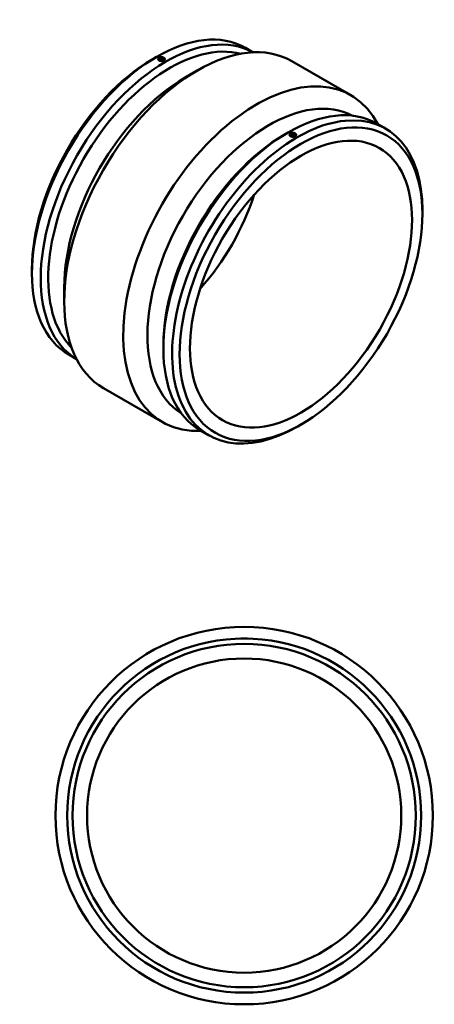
# Model space of a CAD drawing. Header units: millimetres. Extents: x -800 to 1897, y -2124 to 2546.
# Tile 5 of 5: x 960 to 1897, y 320 to 2546. Entities that reach past the tile are written whole.
import ezdxf

# ---------------------------------------------------------------- set-up
doc = ezdxf.new("R2010")
doc.units = ezdxf.units.MM
doc.layers.add('Visible (ANSI)', color=7, linetype='Continuous', lineweight=50)

msp = doc.modelspace()

# ---------------------------------------------------------------- linework, layer by layer
at = {"layer": 'Visible (ANSI)'}
for p, q in [((1470.294, 2481.876), (1487.795, 2471.798)), ((1261.135, 2456.724), (1269.587, 2461.629)), ((1273.052, 2456.577), (1273.052, 2456.548)), ((1278.552, 2453.938), (1278.552, 2454.124)), ((1282.552, 2453.938), (1282.552, 2454.124)), ((1288.052, 2456.577), (1288.052, 2456.548)), ((1575.159, 2452.068), (1708.661, 2375.189)), ((1334.037, 2414.742), (1361.156, 2430.48)), ((1767.335, 2310.821), (1787.078, 2299.452)), ((1558.176, 2285.669), (1566.629, 2290.574)), ((1570.094, 2285.493), (1570.094, 2285.522)), ((1575.594, 2283.07), (1575.594, 2282.883)), ((1579.594, 2283.07), (1579.594, 2282.883)), ((1585.094, 2285.493), (1585.094, 2285.522)), ((1870.308, 2105.925), (1870.308, 2115.697)), ((987.838, 1982.137), (987.838, 1972.364)), ((1060.741, 1940.155), (1060.741, 1908.801)), ((1284.88, 1811.082), (1284.88, 1801.31)), ((1071.068, 1788.609), (1088.569, 1778.531)), ((1149.485, 1712.872), (1282.987, 1635.994)), ((1597.011, 1631.338), (1588.559, 1626.432)), ((1368.11, 1617.554), (1387.852, 1606.186)), ((1459.964, 1146.927), (1467.464, 1146.927)), ((1459.964, 1146.927), (1459.964, 1146.857)), ((1467.464, 1146.927), (1474.964, 1146.927)), ((1474.964, 1146.927), (1474.964, 1146.857))]:
    msp.add_line(p, q, dxfattribs=at)
for radius in [426.5, 400, 388, 355]:
    msp.add_circle((1467.464, 746.927), radius, dxfattribs=at)
for centre, major_axis, ratio, start_param, end_param in [((1270.681, 2135.243), (199.613, 346.633), 0.57809312, 0, 3.14159265), ((1290.423, 2123.874), (199.613, 346.633), 0.57809312, 0.01135986, 3.13023279), ((1362.322, 2082.47), (212.837, 369.598), 0.57809312, 0, 3.14159265), ((1298.909, 2118.987), (193.624, 336.234), 0.57809312, 0.15676021, 2.98483244), ((1262.196, 2140.129), (-193.624, -336.234), 0.57809312, 3.92892453, 5.49585344), ((1280.552, 2456.577), (-7.5, 0), 0.5758617, 5.49778714, 8.6393798), ((1280.552, 2456.577), (7.5, 0), 0.5758617, 5.49778714, 8.6393798), ((1280.552, 2454.124), (-2, 0), 0.5758617, 2.97290348, 6.45187448), ((1335.098, 2098.147), (-193.624, -336.234), 0.57809312, 3.92892453, 5.49585344), ((1495.824, 2005.591), (212.837, 369.598), 0.57809312, 5.92881839, 9.77914488), ((1523.047, 1989.914), (193.624, 336.234), 0.57809312, 0.02172555, 3.11986711), ((1567.722, 1964.188), (199.613, 346.633), 0.57809312, 0, 3.14159265), ((1587.465, 1952.819), (199.613, 346.633), 0.57809312, 5.49585344, 10.21210983), ((1559.237, 1969.074), (-193.624, -336.234), 0.57809312, 3.92892453, 5.49585344), ((1577.594, 2285.522), (-7.5, 0), 0.5758617, 5.49778714, 8.6393798), ((1577.594, 2285.522), (7.5, 0), 0.5758617, 5.49778714, 8.6393798), ((1577.594, 2283.07), (-2, 0), 0.5758617, 2.97290348, 6.45187448), ((1262.196, 2140.129), (177.156, 307.637), 0.57809312, 4.35939108, 5.06538688)]:
    msp.add_ellipse(centre, major_axis=major_axis, ratio=ratio, start_param=start_param, end_param=end_param, dxfattribs=at)
for centre, major_axis, ratio in [((1280.552, 2456.577), (-5, 0), 0.5758617), ((1595.95, 1947.933), (-193.624, -336.234), 0.57809312), ((1595.95, 1947.933), (-177.156, -307.637), 0.57809312), ((1577.594, 2285.522), (-5, 0), 0.5758617)]:
    msp.add_ellipse(centre, major_axis=major_axis, ratio=ratio, dxfattribs=at)
for points, knots in [([(1285.856, 2453.523), (1285.19, 2453.14), (1284.346, 2452.804), (1282.498, 2452.353), (1281.494, 2452.237), (1279.611, 2452.222), (1278.606, 2452.323), (1276.758, 2452.753), (1275.915, 2453.082), (1274.583, 2453.849), (1274.006, 2454.338), (1273.24, 2455.413), (1273.052, 2455.999), (1273.052, 2456.548)], [1.13008849, 1.13008849, 1.13008849, 1.13008849, 1.41261061, 1.41261061, 1.69513273, 1.69513273, 1.97765485, 1.97765485, 2.26017698, 2.26017698, 2.5426991, 2.5426991, 2.82522122, 2.82522122, 2.82522122, 2.82522122]), ([(1288.052, 2456.548), (1288.052, 2456.013), (1287.864, 2455.442), (1287.099, 2454.389), (1286.521, 2453.906), (1285.856, 2453.523)], [0.565044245, 0.565044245, 0.565044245, 0.565044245, 0.847566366, 0.847566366, 1.130088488, 1.130088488, 1.130088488, 1.130088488]), ([(1582.897, 2282.468), (1582.231, 2282.085), (1581.388, 2281.749), (1579.54, 2281.298), (1578.535, 2281.182), (1576.652, 2281.167), (1575.647, 2281.268), (1573.8, 2281.698), (1572.956, 2282.027), (1572.29, 2282.411), (1571.624, 2282.794), (1571.047, 2283.283), (1570.282, 2284.358), (1570.094, 2284.944), (1570.094, 2285.493)], [-1.13008849, -1.13008849, -1.13008849, -1.13008849, -0.84756637, -0.84756637, -0.56504425, -0.56504425, -0.28252212, -0.28252212, 0, 0, 0, 0.28252212, 0.28252212, 0.56504425, 0.56504425, 0.56504425, 0.56504425]), ([(1585.094, 2285.493), (1585.094, 2284.958), (1584.905, 2284.388), (1584.14, 2283.334), (1583.563, 2282.852), (1582.897, 2282.468)], [2.82522122, 2.82522122, 2.82522122, 2.82522122, 3.107743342, 3.107743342, 3.390265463, 3.390265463, 3.390265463, 3.390265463])]:
    msp.add_open_spline(points, degree=3, knots=knots, dxfattribs=at)

doc.saveas('drawing.dxf')
